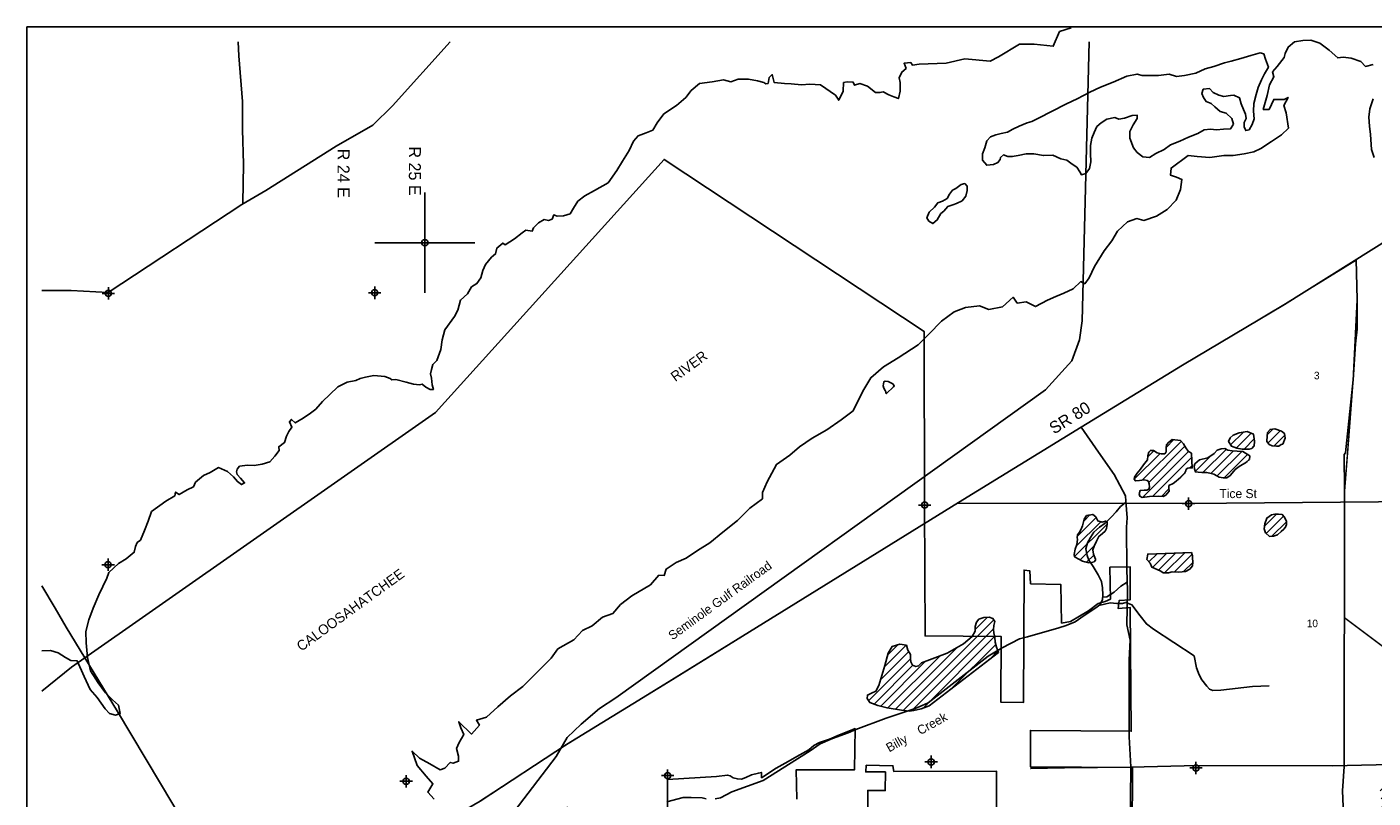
# Model space of a CAD drawing. Extents: x 212512 to 260703, y 827727 to 859724.
# Tile 2 of 3: x 212512 to 239392, y 844323 to 859724. Entities that reach past the tile are written whole.
import ezdxf
from ezdxf.enums import TextEntityAlignment as Align

# ---------------------------------------------------------------- set-up
doc = ezdxf.new("R2010")
doc.units = 0
doc.header["$LTSCALE"] = 800
doc.header["$PDMODE"] = 34
doc.header["$PDSIZE"] = 125
doc.linetypes.add('DASHED', pattern=[0])
doc.linetypes.add('STREAM', pattern=[0])
doc.layers.get('0').update_dxf_attribs({"linetype": 'CONTINUOUS'})
for name, color, linetype in [('BORDER', 1, 'CONTINUOUS'), ('CITY', 14, 'DASHED'), ('MAJROADS', 9, 'CONTINUOUS'), ('RR', 13, 'CONTINUOUS'), ('SEC', 2, 'CONTINUOUS'), ('TEXT', 7, 'CONTINUOUS'), ('TRUNKS', 5, 'STREAM'), ('TRUNKS2', 5, 'CONTINUOUS'), ('WATER', 4, 'CONTINUOUS'), ('WETDBA', 11, 'CONTINUOUS'), ('WETFILL', 12, 'CONTINUOUS'), ('WSHEDS', 3, 'CONTINUOUS')]:
    doc.layers.add(name, color=color, linetype=linetype)

# ---------------------------------------------------------------- blocks, each defined once
blk = doc.blocks.new('*X')
at = {"color": 0}
for p, q in [((236547, 851377), (236801, 851631)), ((236661, 851313), (236957, 851609)), ((237278, 851577), (237393, 851693)), ((237294, 851417), (237537, 851659)), ((237409, 851354), (237627, 851573)), ((234784, 850674), (235557, 851447)), ((234912, 850625), (235635, 851348)), ((235260, 851327), (235414, 851481)), ((235995, 850825), (236458, 851287)), ((236817, 851292), (237019, 851495)), ((234623, 850689), (235138, 851204)), ((234794, 850330), (235706, 851243)), ((234892, 851136), (235016, 851260)), ((234986, 850346), (235772, 851132)), ((235840, 850847), (236153, 851160)), ((236155, 850808), (236604, 851256)), ((236280, 850756), (236768, 851243)), ((236421, 850720), (236885, 851184)), ((235515, 850698), (235626, 850809)), ((235735, 850918), (235780, 850963)), ((234738, 850452), (234754, 850467)), ((235165, 850348), (235315, 850498)), ((233613, 849856), (233733, 849977)), ((237223, 849754), (237463, 849994)), ((237255, 849609), (237602, 849956)), ((233431, 849145), (234083, 849796)), ((233466, 849356), (233953, 849843)), ((233488, 849555), (233860, 849927)), ((237373, 849551), (237662, 849839)), ((233545, 849082), (233824, 849360)), ((233672, 849032), (233817, 849177)), ((234892, 849191), (234897, 849196)), ((234916, 849038), (235081, 849203)), ((234985, 848930), (235265, 849210)), ((235107, 848876), (235448, 849217)), ((235228, 848820), (235632, 849224)), ((235422, 848837), (235777, 849192)), ((235606, 848845), (235791, 849029)), ((230008, 846075), (231816, 847882)), ((231444, 847687), (231691, 847934)), ((230175, 846065), (231815, 847705)), ((230406, 846119), (231835, 847549)), ((229557, 846684), (230120, 847248)), ((229632, 846936), (230071, 847375)), ((229698, 847179), (229906, 847387)), ((229855, 846099), (231089, 847333)), ((230972, 846509), (231856, 847392)), ((231734, 847093), (231902, 847262)), ((229317, 846268), (230156, 847106)), ((229427, 846201), (230202, 846976)), ((229561, 846158), (230457, 847054)), ((229702, 846122), (230739, 847159)), ((239396, 843795), (240236, 844636)), ((239471, 843694), (240350, 844573)), ((239536, 844466), (239888, 844818)), ((239556, 844309), (240009, 844762)), ((239614, 844190), (240120, 844697)), ((239655, 844762), (239712, 844819)), ((239562, 843608), (240463, 844509)), ((239652, 843522), (240596, 844465)), ((239858, 843550), (240751, 844443)), ((239984, 843499), (240899, 844414)), ((240310, 843648), (240997, 844336)), ((243620, 844131), (243880, 844391)), ((243631, 843964), (244078, 844412)), ((243641, 843798), (244254, 844410)), ((243652, 843632), (244429, 844409)), ((243653, 843456), (244607, 844410)), ((243654, 843281), (244787, 844414)), ((243654, 842750), (245302, 844398)), ((243654, 842573), (245363, 844283)), ((243655, 843105), (244961, 844411)), ((243655, 842928), (245131, 844404)), ((243657, 844344), (243660, 844348)), ((221894, 843441), (222560, 844107)), ((222615, 843985), (222703, 844073)), ((222924, 843233), (223733, 844043)), ((223053, 843716), (223467, 844130)), ((223070, 843556), (223614, 844100)), ((223202, 844042), (223309, 844148)), ((238315, 843952), (238429, 844066)), ((239408, 843984), (239610, 844186)), ((240433, 843595), (241094, 844256)), ((240483, 843469), (241248, 844233)), ((240537, 843346), (241416, 844225)), ((240622, 843253), (241471, 844103)), ((243653, 842396), (245351, 844094)), ((221672, 843042), (222417, 843787)), ((222593, 843786), (222768, 843962)), ((222738, 843755), (222913, 843930)), ((222946, 843786), (223107, 843947)), ((223117, 843249), (223797, 843930)), ((223384, 843340), (223847, 843803)), ((223611, 843214), (224188, 843790)), ((224017, 843442), (224434, 843859)), ((224228, 843477), (224629, 843878)), ((224458, 843530), (224903, 843975)), ((238321, 843781), (238487, 843947)), ((238385, 843669), (238500, 843783)), ((238937, 843513), (239192, 843768)), ((240735, 843190), (241485, 843940)), ((220247, 842677), (221217, 843648)), ((220345, 842599), (221352, 843606)), ((220461, 843245), (220816, 843600)), ((220520, 843127), (221003, 843611)), ((221322, 843046), (221806, 843530)), ((221471, 843372), (221666, 843567)), ((221530, 843607), (221586, 843664)), ((223484, 843263), (223867, 843646)), ((238932, 843332), (239323, 843723)), ((239024, 843247), (239376, 843599)), ((243709, 842275), (245133, 843698)), ((243808, 842197), (245156, 843546)), ((220523, 842601), (221384, 843461)), ((221020, 842920), (221320, 843220)), ((221876, 843069), (222171, 843365)), ((223742, 843167), (223985, 843411)), ((224152, 843401), (224193, 843442)), ((239221, 843267), (239353, 843399)), ((240850, 843129), (241173, 843452)), ((240986, 843087), (241159, 843260)), ((242742, 843075), (242932, 843265)), ((242770, 842927), (243127, 843284)), ((242870, 842850), (243274, 843254)), ((243029, 842833), (243418, 843221)), ((243920, 842133), (245261, 843473)), ((244056, 842091), (245334, 843370)), ((244194, 842052), (245367, 843226)), ((243216, 842842), (243385, 843012)), ((220250, 842858), (220322, 842929)), ((238855, 839012), (242259, 842416)), ((239326, 842134), (239599, 842407)), ((239443, 842428), (239484, 842470)), ((239447, 841725), (240162, 842440)), ((239583, 841684), (240393, 842495)), ((239692, 841616), (240700, 842625)), ((239771, 841519), (240827, 842575)), ((239863, 841434), (240913, 842484)), ((240019, 841414), (241029, 842423)), ((240567, 841078), (241896, 842406)), ((240663, 840996), (242080, 842414)), ((236642, 841219), (237593, 842169)), ((236768, 841521), (237418, 842171)), ((236771, 841701), (237243, 842173)), ((236774, 841880), (237068, 842175)), ((236777, 842060), (236893, 842177)), ((236815, 841215), (237768, 842168)), ((236988, 841211), (237943, 842166)), ((237161, 841207), (238153, 842199)), ((238615, 838419), (242432, 842236)), ((238740, 838720), (242403, 842383)), ((239313, 841945), (239691, 842323)), ((239370, 841825), (239944, 842399)), ((240175, 841393), (241178, 842396)), ((240307, 841348), (241328, 842368)), ((240351, 841215), (241497, 842361)), ((240412, 841099), (241712, 842399)), ((237334, 841203), (238185, 842054)), ((238624, 838251), (242437, 842063)), ((238666, 838116), (242443, 841893)), ((244356, 842038), (244431, 842113)), ((237518, 841210), (238167, 841859)), ((237710, 841226), (238147, 841663)), ((238730, 838003), (242449, 841722)), ((236102, 841386), (236227, 841510)), ((236141, 841248), (236398, 841505)), ((236296, 841226), (236570, 841499)), ((236469, 841222), (236755, 841508)), ((238817, 837913), (242455, 841551)), ((239665, 838585), (242462, 841381)), ((238585, 840156), (239491, 841062)), ((239986, 838728), (242486, 841228)), ((241074, 839640), (242525, 841091)), ((237473, 840812), (237487, 840826)), ((237473, 840635), (237661, 840823)), ((237474, 840459), (237848, 840833)), ((237687, 840849), (237829, 840992)), ((238551, 839945), (239646, 841040)), ((238574, 839792), (239740, 840958)), ((238619, 839660), (239835, 840876)), ((238727, 839591), (239994, 840858)), ((238821, 839509), (240138, 840825)), ((238875, 839386), (240279, 840790)), ((241381, 839770), (242633, 841022)), ((241547, 839760), (242655, 840867)), ((236636, 840505), (236832, 840701)), ((236720, 840412), (237001, 840693)), ((236898, 840414), (237035, 840551)), ((237474, 840282), (237909, 840717)), ((237507, 840139), (237918, 840550)), ((238853, 839187), (240453, 840787)), ((241763, 839798), (242734, 840769)), ((241964, 839823), (242743, 840602)), ((237672, 840127), (237928, 840383)), ((242149, 839831), (242698, 840380)), ((244560, 839943), (245013, 840397)), ((244632, 839839), (245234, 840441)), ((244765, 839795), (245256, 840286)), ((237766, 839867), (238004, 840105)), ((237782, 840060), (237937, 840216)), ((237980, 839905), (238066, 839991)), ((242274, 839780), (242712, 840217)), ((242455, 839783), (242765, 840094)), ((244938, 839792), (245227, 840081)), ((240175, 838741), (241042, 839608)), ((240319, 838708), (240967, 839356)), ((240599, 838811), (240929, 839141)), ((242052, 838850), (242277, 839076)), ((242076, 838698), (242535, 839157)), ((242174, 838618), (242596, 839041)), ((240491, 838704), (240509, 838722)), ((242258, 838526), (242578, 838845)), ((242382, 838473), (242579, 838670)), ((238870, 837789), (239268, 838188)), ((225531, 837709), (225793, 837971)), ((225532, 837533), (225943, 837944)), ((225533, 837357), (226017, 837841)), ((225558, 837206), (226198, 837846)), ((225691, 837161), (226384, 837855)), ((225865, 837158), (226565, 837859)), ((232923, 836969), (233965, 838011)), ((232939, 837161), (233823, 838046)), ((232939, 837339), (233600, 837999)), ((238790, 837179), (239476, 837865)), ((238798, 837364), (239409, 837974)), ((238804, 837547), (239333, 838075)), ((226039, 837156), (226538, 837655)), ((229069, 837534), (229238, 837703)), ((229141, 837430), (229330, 837618)), ((231930, 837214), (232283, 837566)), ((232979, 836849), (233925, 837795)), ((233079, 836771), (233881, 837573)), ((238889, 837101), (239501, 837714)), ((226213, 837153), (226531, 837471)), ((226387, 837150), (226550, 837313)), ((229319, 837431), (229336, 837448)), ((230578, 836922), (231002, 837346)), ((230806, 836973), (231228, 837396)), ((230980, 836970), (231400, 837390)), ((231129, 836943), (231551, 837365)), ((231333, 836970), (231814, 837451)), ((231765, 837225), (232060, 837520)), ((232217, 837324), (232416, 837523)), ((233308, 836823), (233877, 837393)), ((239022, 837057), (239510, 837546)), ((239173, 837032), (239531, 837389)), ((239315, 836997), (239634, 837316)), ((233655, 836994), (233898, 837237)), ((239435, 836940), (239762, 837267)), ((239583, 836912), (239771, 837100)), ((231845, 835538), (232538, 836230)), ((232201, 836070), (232405, 836274)), ((232270, 835432), (233200, 836362)), ((232411, 835396), (233312, 836297)), ((233630, 835908), (234051, 836329)), ((233714, 835816), (234174, 836276)), ((233752, 835677), (234302, 836226)), ((233774, 835521), (234486, 836234)), ((231990, 835505), (232674, 836189)), ((232130, 835469), (232854, 836193)), ((232551, 835359), (233341, 836149)), ((232719, 835351), (233392, 836023)), ((233844, 835415), (234532, 836103)), ((225430, 834779), (226399, 835748)), ((225444, 834970), (226309, 835835)), ((225445, 835148), (226107, 835809)), ((225470, 835349), (225929, 835808)), ((232856, 835311), (233384, 835839)), ((232993, 835271), (233461, 835739)), ((233935, 835329), (234538, 835932)), ((234044, 835262), (234513, 835731)), ((225416, 834588), (226488, 835661)), ((225444, 834440), (226552, 835548)), ((225479, 835535), (225526, 835582)), ((231403, 835449), (231498, 835544)), ((231405, 835275), (231622, 835491)), ((231735, 835427), (231800, 835493)), ((231811, 835327), (231946, 835462)), ((231896, 835235), (232093, 835431)), ((233130, 835231), (233570, 835672)), ((234183, 835223), (234534, 835575)), ((222049, 835111), (222147, 835208)), ((222049, 834934), (222304, 835189)), ((222161, 834869), (222437, 835145)), ((225541, 834360), (226583, 835402)), ((225810, 834452), (226639, 835281)), ((225993, 834458), (226716, 835182)), ((231443, 835135), (231708, 835400)), ((231525, 835041), (231770, 835285)), ((231575, 834914), (231852, 835191)), ((231992, 835154), (232210, 835372)), ((232100, 835085), (232248, 835233)), ((234367, 835231), (234547, 835411)), ((222281, 834813), (222542, 835073)), ((226167, 834456), (226723, 835012)), ((231307, 834823), (231500, 835016)), ((231583, 834215), (232305, 834937)), ((231814, 834976), (231905, 835067)), ((232148, 834603), (232434, 834889)), ((226341, 834453), (226721, 834833)), ((232438, 834716), (232564, 834842)), ((226492, 834427), (226585, 834520)), ((230868, 834207), (231199, 834538)), ((230869, 834385), (231037, 834553)), ((231010, 834172), (231355, 834517)), ((231173, 834158), (231493, 834479)), ((231339, 834148), (231675, 834484)), ((231764, 834219), (232044, 834499)), ((232482, 833699), (233036, 834254)), ((232681, 833722), (233268, 834309)), ((232850, 833714), (233454, 834318)), ((232925, 833612), (233566, 834253)), ((233030, 833541), (233605, 834115)), ((232246, 833817), (232315, 833886)), ((232289, 833683), (232561, 833955)), ((233082, 833416), (233631, 833965)), ((232915, 833072), (233407, 833564)), ((233504, 833660), (233593, 833750)), ((231502, 833250), (231616, 833364)), ((232908, 832888), (233504, 833484)), ((233112, 832915), (233640, 833443)), ((233298, 832924), (233744, 833370)), ((231581, 833152), (231679, 833251)), ((231629, 833023), (231730, 833124)), ((231703, 832921), (231801, 833019)), ((233451, 832901), (233681, 833131)), ((231761, 832802), (231898, 832939)), ((231901, 832765), (231904, 832768))]:
    blk.add_line(p, q, dxfattribs=at)
blk = doc.blocks.new('TICK')
at = {"color": 0}
for points in [[(500, 0), (500, 1000)], [(0, 500), (1000, 500)]]:
    blk.add_lwpolyline(points, dxfattribs=at)
blk.add_point((500, 500), dxfattribs=at)

msp = doc.modelspace()

# ---------------------------------------------------------------- linework, layer by layer
at = {"layer": 'BORDER', "color": 0}
msp.add_lwpolyline([(212512, 828224), (212512, 859724), (260512, 859724), (260512, 828224)], close=True, dxfattribs=at)
at = {"layer": 'CITY', "color": 0}
for points in [[(234578, 843587), (234589, 844935), (232553, 844945), (232550, 845674), (234562, 845657), (234538, 848130), (234300, 848111), (234319, 848266), (234543, 848283), (234543, 848941), (234137, 848932), (234146, 848296), (234045, 848250), (233899, 848209), (233709, 848063), (233347, 847851), (233172, 847818), (233154, 848589), (232552, 848602), (232540, 848860), (232424, 848875), (232414, 846234), (231956, 846239), (231963, 847552), (230447, 847561), (230437, 850174), (230425, 853642), (225233, 857078), (220671, 852026), (213400, 846940), (212812, 846457)], [(225294, 842201), (225303, 844691), (226280, 844753), (226503, 844782), (226556, 844764), (226616, 844729), (226698, 844704), (226778, 844703), (226865, 844736), (226981, 844788), (227118, 844823), (227178, 844836), (227183, 844729), (227475, 844918), (227654, 845022), (227947, 845184), (228122, 845288), (228222, 845372), (228338, 845433), (228538, 845497), (228739, 845588), (228923, 845659), (229048, 845711), (229039, 844888), (227875, 844890), (227883, 844304)], [(229299, 843587), (229301, 844475), (229652, 844473), (229653, 844845), (229263, 844847), (229271, 844977), (229805, 844970), (229825, 844853), (231872, 844863), (231875, 843560)]]:
    msp.add_lwpolyline(points, dxfattribs=at)
at = {"layer": 'MAJROADS', "color": 0}
for points in [[(212812, 854458), (213396, 854458), (214133, 854419), (216802, 856176), (217282, 856457), (218688, 857343), (219420, 857765), (219809, 858148), (220960, 859424)], [(216729, 859424), (216742, 859149), (216819, 858235), (216815, 857674), (216835, 856986), (216821, 856207)], [(237622, 854183), (245386, 859049), (246117, 859424)], [(239056, 855081), (239072, 854272), (239076, 853686), (239041, 853393), (238993, 852673), (238839, 851217), (238815, 851183), (238817, 850874), (238818, 850788), (238819, 850632), (238821, 850388), (238822, 850248), (238816, 844955), (238779, 844466), (238815, 843692)], [(237622, 854183), (235585, 852966), (233565, 851733), (231116, 850226), (225316, 846641), (223287, 845391), (221561, 844264), (220072, 843395), (217041, 841524), (216326, 841043), (215770, 840754), (215451, 840564), (214869, 840166), (214735, 840100)], [(232550, 844913), (232558, 844913), (233229, 844924), (234553, 844940), (235885, 844972), (238583, 844969), (240033, 845000), (241114, 844984), (241860, 845012), (241830, 844383), (243163, 844382), (243758, 844386), (245702, 844397), (246406, 844433), (246395, 845043), (246281, 850289), (246188, 853378)], [(233565, 851733), (233912, 851229), (234219, 850783), (234450, 850362), (234458, 850253), (234480, 849918), (234471, 849734), (234473, 848896), (234486, 848460), (234473, 847781), (234538, 847479), (234518, 847085), (234524, 846784), (234524, 845543), (234553, 844948), (234543, 843675)], [(231095, 850213), (235707, 850204), (241019, 850250), (246281, 850289)], [(212812, 848562), (213075, 848117), (213298, 847738), (214324, 846054), (216550, 842317), (218293, 839424), (218294, 836841), (218298, 835165), (218240, 834210), (218214, 832954), (218238, 831638), (218250, 828524)]]:
    msp.add_lwpolyline(points, dxfattribs=at)
at = {"layer": 'RR', "color": 0}
msp.add_lwpolyline([(233720, 859424), (233583, 853852), (233529, 853473), (233376, 853058), (232853, 852474), (224273, 846323), (223947, 846111), (223582, 845798), (223300, 845530), (223083, 845154), (219270, 840169)], dxfattribs=at)
at = {"layer": 'SEC', "color": 0}
for p in [(214138, 854403), (219457, 854415), (230437, 850174), (235707, 850204), (214133, 848983), (230568, 845045), (225305, 844772), (235855, 844924), (220085, 844658)]:
    msp.add_point(p, dxfattribs=at)
at = {"layer": 'TRUNKS', "color": 0}
for points in [[(226254, 844310), (226359, 844331), (226590, 844451), (227214, 844671), (228154, 845268), (228350, 845409), (228596, 845515), (228913, 845628), (229066, 845692), (229672, 845917), (230250, 846112), (230387, 846175), (230511, 846226), (231708, 847159), (231836, 847236), (231987, 847321), (232333, 847503), (232494, 847542), (233119, 847725), (233264, 847767), (233445, 847842), (233626, 847970), (233875, 848138), (233915, 848172), (234141, 848220), (234274, 848207), (234386, 848211), (234456, 848230), (234510, 848209), (234575, 848179), (234741, 847962), (234865, 847802), (235008, 847693), (235816, 847161), (235866, 846926), (235918, 846787), (235970, 846683), (236071, 846556), (236128, 846499), (236191, 846469), (236353, 846475), (236986, 846553), (237316, 846566)], [(225287, 844248), (225617, 844335), (225774, 844337), (225997, 844326), (226073, 844309)]]:
    msp.add_lwpolyline(points, dxfattribs=at)
at = {"layer": 'TRUNKS2', "color": 0}
for points in [[(233915, 848172), (233951, 848203), (233990, 848287), (233993, 848383), (233991, 848519), (233970, 848650), (233902, 848781), (233804, 848950), (233716, 849072), (233684, 849169), (233653, 849301), (233687, 849422), (233751, 849528), (233815, 849633), (233927, 849736), (234045, 849814), (234171, 849937), (234264, 850041), (234345, 850146), (234441, 850217), (234460, 850225)], [(233992, 848336), (234073, 848342), (234224, 848433), (234356, 848552), (234481, 848632)]]:
    msp.add_lwpolyline(points, dxfattribs=at)
at = {"layer": 'WATER', "color": 0}
for points in [[(230328, 858978), (230864, 859001), (231242, 859085), (231745, 859043), (231913, 859127), (232333, 859379), (232627, 859379), (233005, 859337), (233131, 859631), (233364, 859703)], [(220642, 844300), (220517, 844443), (220619, 844610), (220485, 844762), (220302, 844972), (220203, 845257), (220353, 845123), (220554, 845004), (220762, 844886), (220855, 844919), (220964, 845035), (221023, 845018), (221132, 845060), (221132, 845160), (221091, 845311), (221142, 845436), (221235, 845595), (221177, 845729), (221136, 845847), (221386, 845602), (221546, 845777), (221488, 845878), (221689, 845936), (221917, 846144), (222169, 846368), (222413, 846551), (222665, 846801), (222977, 847118), (223112, 847301), (223431, 847484), (223608, 847667), (223801, 847766), (224003, 847933), (224213, 848007), (224365, 848190), (224592, 848365), (224961, 848580), (225130, 848772), (225239, 848771), (225273, 848897), (225475, 849030), (225676, 849112), (225903, 849270), (226147, 849419), (226407, 849636), (226702, 849869), (226946, 850110), (227198, 850301), (227199, 850427), (227292, 850636), (227478, 850986), (227747, 851169), (227941, 851335), (228193, 851510), (228487, 851676), (228773, 851875), (229008, 852058), (229127, 852300), (229220, 852484), (229364, 852717), (229616, 852934), (229910, 853116), (230305, 853374), (230524, 853590), (230777, 853848), (231029, 854031), (231255, 854122), (231532, 854154), (231716, 854078), (231992, 854135), (232203, 854326), (232286, 854209), (232462, 854233), (232654, 854139), (232889, 854264), (233057, 854338), (233216, 854404), (233401, 854495), (233553, 854637), (233636, 854595), (233720, 854711), (233830, 854937), (234025, 855254), (234177, 855454), (234287, 855646), (234489, 855829), (234673, 855895), (234815, 855861), (235067, 855943), (235277, 856076), (235462, 856267), (235547, 856476), (235573, 856677), (235465, 856720), (235348, 856762), (235357, 856904), (235702, 857154), (235877, 857136), (236129, 857118), (236413, 857158), (236598, 857157), (236816, 857189), (237008, 857230), (237151, 857296), (237361, 857438), (237563, 857570), (237706, 857704), (237657, 858005), (237608, 858156), (237693, 858315), (237617, 858274), (237408, 858275), (237315, 858074), (237197, 858075), (237274, 858351), (237326, 858568), (237410, 858727), (237386, 858827), (237478, 858936), (237613, 859111), (237639, 859195), (237698, 859320), (237824, 859428), (237992, 859452), (238151, 859460), (238327, 859400), (238518, 859257), (238685, 859105), (238794, 859121), (238953, 859103), (239145, 859035), (239237, 858934), (239396, 858975)], [(212812, 847263), (212983, 847268), (213133, 847225), (213283, 847132), (213392, 847073), (213517, 847063), (213657, 846753), (213773, 846492), (213914, 846332), (214072, 846105), (214163, 846012), (214280, 845978), (214373, 846011), (214340, 846179), (214224, 846288), (214082, 846423), (213933, 846625), (213784, 846861), (213719, 847129), (213695, 847422), (213688, 847649), (213749, 847883), (213834, 848117), (213945, 848384), (214106, 848718), (214148, 848826), (214342, 849009), (214494, 849100), (214654, 849233), (214680, 849350), (214714, 849425), (214781, 849475), (214857, 849667), (214934, 849851), (215002, 850043), (215288, 850251), (215465, 850358), (215482, 850434), (215549, 850383), (215709, 850482), (215835, 850540), (215877, 850632), (216037, 850765), (216171, 850823), (216340, 850922), (216515, 850846), (216640, 850736), (216715, 850643), (216798, 850584), (216857, 850617), (216774, 850710), (216707, 850786), (216699, 850836), (216708, 850895), (216759, 850953), (216918, 850969), (217052, 850968), (217211, 850992), (217362, 851041), (217463, 851149), (217548, 851266), (217540, 851341), (217658, 851424), (217692, 851550), (217743, 851641), (217802, 851733), (217753, 851834), (217795, 851884), (217870, 851816), (218029, 851907), (218172, 852007), (218282, 852090), (218417, 852240), (218560, 852381), (218720, 852539), (218905, 852630), (219081, 852663), (219169, 852705), (219274, 852728), (219442, 852761), (219660, 852742), (219768, 852700), (219801, 852675), (219877, 852682), (220086, 852631), (220228, 852588), (220353, 852579), (220404, 852587), (220479, 852528), (220562, 852485), (220629, 852485), (220605, 852577), (220589, 852711), (220573, 852795), (220590, 852879), (220616, 852979), (220700, 853062), (220777, 853279), (220803, 853472), (220855, 853672), (221049, 853939), (221117, 854064), (221169, 854265), (221312, 854390), (221388, 854532), (221497, 854598), (221574, 854715), (221616, 854857), (221667, 854982), (221786, 855123), (221870, 855190), (221896, 855307), (222014, 855407), (222064, 855373), (222249, 855489), (222400, 855613), (222476, 855663), (222601, 855646), (222627, 855712), (222728, 855812), (222837, 855879), (222929, 855861), (222997, 855886), (223031, 855969), (223097, 855944), (223223, 855951), (223357, 855992), (223425, 856101), (223510, 856243), (223653, 856351), (223846, 856458), (224115, 856607), (224293, 856857), (224403, 857041), (224538, 857257), (224623, 857441), (224716, 857549), (224875, 857607), (225010, 857665), (225094, 857806), (225230, 857990), (225482, 858156), (225667, 858314), (225777, 858455), (225945, 858596), (226197, 858628), (226423, 858669), (226565, 858626), (226716, 858683), (226917, 858682), (227101, 858647), (227227, 858613), (227268, 858588), (227310, 858596), (227336, 858713), (227395, 858771), (227436, 858612), (227637, 858594), (227771, 858584), (227980, 858566), (228148, 858582), (228357, 858564), (228657, 858361), (228723, 858260), (228808, 858444), (228818, 858611), (228893, 858627), (229011, 858618), (229035, 858559), (229144, 858592), (229295, 858541), (229453, 858414), (229545, 858414), (229612, 858430), (229721, 858370), (229821, 858328), (229913, 858294), (229947, 858444), (229948, 858612), (229932, 858704), (229983, 858821), (230068, 858896), (230026, 858997), (230160, 859012), (230194, 858962), (230328, 858978)], [(239392, 858289), (239324, 858088), (239307, 857921), (239322, 857745), (239338, 857577), (239362, 857276), (239411, 857116)]]:
    msp.add_lwpolyline(points, dxfattribs=at)
for points in [[(232485, 857809), (232326, 857743), (232200, 857685), (232091, 857619), (231965, 857595), (231856, 857570), (231755, 857529), (231679, 857446), (231636, 857312), (231593, 857187), (231593, 857061), (231676, 856960), (231810, 856976), (231902, 857017), (231944, 857076), (231953, 857117), (232012, 857167), (232096, 857133), (232188, 857133), (232305, 857157), (232464, 857189), (232615, 857188), (232808, 857153), (233000, 857161), (233159, 857092), (233276, 857066), (233384, 856982), (233476, 856923), (233534, 856830), (233567, 856771), (233659, 856796), (233727, 856896), (233753, 857030), (233746, 857197), (233747, 857356), (233773, 857499), (233824, 857616), (233875, 857732), (233960, 857807), (234077, 857882), (234237, 857914), (234312, 857880), (234429, 857904), (234580, 857954), (234681, 857961), (234680, 857894), (234604, 857769), (234536, 857636), (234535, 857502), (234609, 857309), (234684, 857216), (234792, 857131), (234926, 857114), (235053, 857197), (235221, 857279), (235347, 857371), (235532, 857445), (235708, 857519), (235893, 857593), (236019, 857667), (236145, 857683), (236262, 857666), (236404, 857682), (236547, 857689), (236606, 857781), (236573, 857898), (236457, 857999), (236340, 858034), (236232, 858127), (236157, 858194), (236056, 858237), (236007, 858312), (235974, 858396), (235999, 858480), (236125, 858496), (236200, 858412), (236309, 858361), (236409, 858335), (236543, 858351), (236610, 858359), (236727, 858307), (236760, 858190), (236801, 858072), (236842, 857980), (236858, 857896), (236816, 857813), (236815, 857729), (236848, 857653), (236915, 857670), (236975, 857778), (237017, 857887), (237001, 858038), (237011, 858197), (237054, 858372), (237097, 858514), (237165, 858665), (237224, 858790), (237301, 858923), (237243, 859083), (237210, 859184), (237135, 859209), (236950, 859152), (236749, 859095), (236556, 859037), (236422, 859005), (236212, 858931), (236036, 858890), (235851, 858799), (235624, 858751), (235465, 858735), (235323, 858778), (235105, 858754), (234921, 858755), (234779, 858756), (234678, 858782), (234477, 858742), (234200, 858618), (233948, 858519), (233738, 858420), (233485, 858288), (233267, 858189), (232973, 858032), (232721, 857908), (232578, 857833)], [(231185, 856252), (231261, 856343), (231287, 856460), (231287, 856544), (231238, 856595), (231170, 856578), (231061, 856495), (230994, 856462), (230935, 856387), (230884, 856296), (230791, 856246), (230699, 856213), (230631, 856122), (230530, 856022), (230479, 855913), (230520, 855846), (230604, 855795), (230688, 855870), (230764, 855995), (230823, 856045), (230899, 856136), (231000, 856169), (231076, 856194)]]:
    msp.add_lwpolyline(points, close=True, dxfattribs=at)
at = {"layer": 'WETDBA', "color": 0}
for points in [[(229676, 852403), (229817, 852536), (229829, 852553), (229802, 852593), (229709, 852642), (229651, 852649), (229620, 852634), (229608, 852558), (229625, 852512), (229649, 852464), (229661, 852439), (229665, 852422), (229670, 852406)], [(237017, 851349), (237027, 851448), (237004, 851590), (236878, 851642), (236718, 851618), (236596, 851572), (236536, 851516), (236505, 851443), (236562, 851353), (236669, 851310), (236777, 851294), (236920, 851290), (236970, 851303), (237009, 851354)], [(237590, 851393), (237637, 851512), (237622, 851605), (237563, 851650), (237429, 851696), (237335, 851686), (237284, 851622), (237275, 851555), (237273, 851446), (237318, 851384), (237376, 851357), (237465, 851350), (237507, 851354), (237559, 851386)], [(235782, 850913), (235768, 851210), (235717, 851237), (235697, 851248), (235653, 851315), (235607, 851398), (235543, 851461), (235380, 851486), (235312, 851430), (235264, 851380), (235260, 851317), (235258, 851253), (235252, 851220), (235225, 851200), (235157, 851199), (235082, 851221), (235010, 851264), (234945, 851265), (234916, 851231), (234896, 851160), (234885, 851080), (234809, 850977), (234748, 850890), (234681, 850809), (234628, 850730), (234622, 850690), (234646, 850658), (234725, 850665), (234818, 850679), (234880, 850666), (234904, 850646), (234922, 850597), (234928, 850534), (234917, 850490), (234871, 850470), (234821, 850471), (234743, 850467), (234724, 850401), (234732, 850352), (234784, 850329), (234927, 850344), (235116, 850350), (235201, 850346), (235256, 850374), (235318, 850452), (235314, 850515), (235316, 850563), (235397, 850605), (235460, 850655), (235556, 850729), (235624, 850804), (235651, 850858), (235661, 850892), (235694, 850911), (235732, 850919)], [(236928, 851157), (236791, 851242), (236679, 851249), (236575, 851259), (236489, 851272), (236430, 851302), (236362, 851298), (236359, 851296), (236277, 851268), (236216, 851203), (236091, 851116), (235928, 851077), (235877, 851040), (235830, 850997), (235820, 850951), (235825, 850901), (235843, 850837), (235896, 850829), (235973, 850826), (236075, 850822), (236160, 850807), (236210, 850793), (236275, 850759), (236319, 850734), (236395, 850721), (236471, 850720), (236541, 850764), (236579, 850812), (236639, 850883), (236716, 850943), (236782, 850985), (236843, 851020), (236879, 851046), (236906, 851074), (236921, 851088)], [(233846, 849096), (233812, 849191), (233799, 849279), (233822, 849356), (233866, 849454), (233916, 849548), (233987, 849608), (234044, 849655), (234071, 849705), (234083, 849786), (234080, 849837), (234046, 849855), (233979, 849835), (233894, 849861), (233853, 849940), (233795, 849989), (233671, 849965), (233622, 849893), (233589, 849761), (233558, 849679), (233527, 849634), (233492, 849583), (233484, 849525), (233490, 849488), (233475, 849384), (233445, 849292), (233426, 849186), (233432, 849142), (233529, 849090), (233591, 849057), (233637, 849039), (233718, 849023), (233770, 849025), (233820, 849038), (233852, 849077)], [(237633, 849718), (237666, 849787), (237661, 849852), (237615, 849941), (237579, 849984), (237505, 849995), (237431, 849994), (237364, 849979), (237273, 849915), (237229, 849803), (237215, 849702), (237241, 849622), (237326, 849545), (237404, 849555), (237483, 849583), (237554, 849644), (237607, 849692), (237630, 849719)], [(235768, 849229), (234893, 849196), (234871, 849089), (234938, 849013), (234972, 848936), (235020, 848912), (235152, 848857), (235202, 848819), (235304, 848821), (235377, 848838), (235511, 848835), (235645, 848849), (235735, 848895), (235789, 848963), (235791, 849025), (235785, 849127), (235786, 849160)], [(230370, 846105), (230220, 846073), (230126, 846057), (229977, 846080), (229687, 846125), (229505, 846173), (229340, 846232), (229289, 846312), (229294, 846380), (229374, 846420), (229463, 846459), (229523, 846572), (229643, 846974), (229708, 847216), (229787, 847348), (229942, 847399), (230073, 847375), (230103, 847277), (230153, 847190), (230155, 847110), (230159, 847045), (230192, 846979), (230261, 846954), (230316, 846961), (230376, 847024), (230534, 847083), (230889, 847215), (231211, 847404), (231385, 847551), (231444, 847657), (231443, 847749), (231470, 847833), (231521, 847893), (231616, 847929), (231723, 847937), (231799, 847910), (231837, 847848), (231821, 847767), (231814, 847690), (231817, 847626), (231838, 847537), (231844, 847438), (231869, 847338), (231915, 847233), (230525, 846165)]]:
    msp.add_lwpolyline(points, close=True, dxfattribs=at)
at = {"layer": 'WSHEDS', "color": 0, "const_width": 30}
msp.add_lwpolyline([(239052, 855065), (237622, 854183), (235585, 852966), (233565, 851733), (231116, 850226), (225316, 846641), (223287, 845391), (221561, 844264)], dxfattribs=at)
msp.add_lwpolyline([(243296, 835078), (243771, 834949), (243771, 839747), (246425, 839765), (246406, 844433), (245702, 844397), (241830, 844383), (241830, 844969), (241160, 844969), (241160, 846169), (238819, 847926), (238820, 848604, -0.007155), (238820, 848752), (238822, 850196, -0.033244), (238821, 850432), (238900, 851445, 0.023915), (238901, 851455), (238993, 852671, 0.006632), (238993, 852674), (239072, 854269, 0.017345), (239072, 854276), (239056, 855081, -0.001944)], format="xyb", dxfattribs=at)

# ---------------------------------------------------------------- block references
at = {"color": 0, "xscale": 2, "yscale": 2, "zscale": 2}
msp.add_blockref('TICK', (219457, 854415), dxfattribs=at)
at = {"layer": 'WETFILL', "color": 0}
msp.add_blockref('*X', (0, 0), dxfattribs=at)
msp.add_blockref('*X', (0, 0), dxfattribs=at)
msp.add_blockref('*X', (0, 0), dxfattribs=at)
msp.add_blockref('*X', (0, 0), dxfattribs=at)
msp.add_blockref('*X', (0, 0), dxfattribs=at)
msp.add_blockref('*X', (0, 0), dxfattribs=at)
msp.add_blockref('*X', (0, 0), dxfattribs=at)
msp.add_blockref('*X', (0, 0), dxfattribs=at)
msp.add_blockref('*X', (0, 0), dxfattribs=at)
msp.add_blockref('*X', (0, 0), dxfattribs=at)
msp.add_blockref('*X', (0, 0), dxfattribs=at)
msp.add_blockref('*X', (0, 0), dxfattribs=at)
msp.add_blockref('*X', (0, 0), dxfattribs=at)
msp.add_blockref('*X', (0, 0), dxfattribs=at)
msp.add_blockref('*X', (0, 0), dxfattribs=at)
msp.add_blockref('*X', (0, 0), dxfattribs=at)
msp.add_blockref('*X', (0, 0), dxfattribs=at)
msp.add_blockref('*X', (0, 0), dxfattribs=at)
msp.add_blockref('*X', (0, 0), dxfattribs=at)
msp.add_blockref('*X', (0, 0), dxfattribs=at)
msp.add_blockref('*X', (0, 0), dxfattribs=at)
msp.add_blockref('*X', (0, 0), dxfattribs=at)
msp.add_blockref('*X', (0, 0), dxfattribs=at)
msp.add_blockref('*X', (0, 0), dxfattribs=at)
msp.add_blockref('*X', (0, 0), dxfattribs=at)
msp.add_blockref('*X', (0, 0), dxfattribs=at)
msp.add_blockref('*X', (0, 0), dxfattribs=at)
msp.add_blockref('*X', (0, 0), dxfattribs=at)
msp.add_blockref('*X', (0, 0), dxfattribs=at)
msp.add_blockref('*X', (0, 0), dxfattribs=at)
msp.add_blockref('*X', (0, 0), dxfattribs=at)
msp.add_blockref('*X', (0, 0), dxfattribs=at)
msp.add_blockref('*X', (0, 0), dxfattribs=at)
msp.add_blockref('*X', (0, 0), dxfattribs=at)
msp.add_blockref('*X', (0, 0), dxfattribs=at)
msp.add_blockref('*X', (0, 0), dxfattribs=at)

# ---------------------------------------------------------------- texts
at = {"layer": 'MAJROADS', "color": 0}
msp.add_text('SR 80', height=240, rotation=32, dxfattribs=at).set_placement((233021, 851581))
msp.add_text('Tice St', height=180, dxfattribs=at).set_placement((236323, 850314))
at = {"layer": 'RR', "color": 0}
msp.add_text('Seminole Gulf Railroad', height=180, rotation=36, dxfattribs=at).set_placement((225402, 847470))
at = {"layer": 'TEXT', "color": 0}
for s, p in [('R 24 E', (218714, 857291)), ('R 25 E', (220138, 857336))]:
    msp.add_text(s, height=240, rotation=270, dxfattribs=at).set_placement(p)
for s, p in [('3', (238267, 852687)), ('10', (238179, 847736))]:
    msp.add_text(s, height=150, dxfattribs=at).set_placement(p, align=Align.CENTER)
at = {"layer": 'WATER', "color": 0}
for s, height, rotation, p in [('RIVER', 200, 36, (225460, 852630)), ('CALOOSAHATCHEE', 200, 36, (217990, 847245)), ('Billy    Creek', 180, 29, (229730, 845234))]:
    msp.add_text(s, height=height, rotation=rotation, dxfattribs=at).set_placement(p)

doc.saveas('drawing.dxf')
